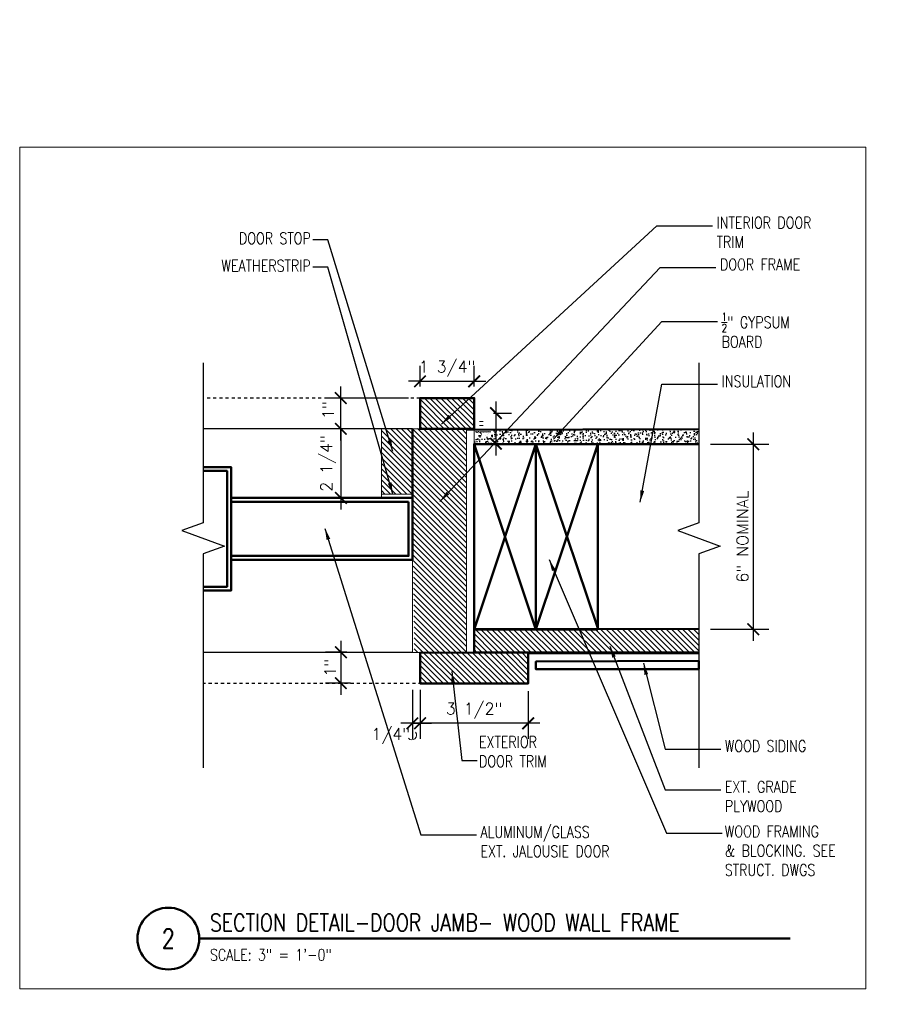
# Model space of a CAD drawing. Header units: inches. Extents: x -3803 to 30720, y -3756 to 4522.
# Tile 40 of 52: x 28723 to 28751, y 3881 to 3913. Entities that reach past the tile are written whole.
import ezdxf
from ezdxf.xclip import XClip

# ---------------------------------------------------------------- set-up
doc = ezdxf.new("R2010")
doc.units = ezdxf.units.IN
doc.header["$LTSCALE"] = 0.011
doc.header["$MEASUREMENT"] = 0
doc.header["$XCLIPFRAME"] = 0
doc.header["$PDMODE"] = 1
doc.linetypes.add('DASHED2', pattern=[0.375, 0.25, -0.125])
doc.layers.get('0').update_dxf_attribs({"linetype": 'CONTINUOUS'})
doc.layers.get('Defpoints').update_dxf_attribs({"linetype": 'CONTINUOUS'})
for name, color, linetype in [('A-elev-5', 5, 'CONTINUOUS'), ('A-elev-8', 8, 'CONTINUOUS'), ('A-elev-9', 9, 'CONTINUOUS'), ('BLUE', 5, 'DASHED2'), ('Flashing', 5, 'CONTINUOUS'), ('Hatch', 254, 'CONTINUOUS'), ('Object', 7, 'CONTINUOUS')]:
    doc.layers.add(name, color=color, linetype=linetype)
for name, color, linetype, lineweight in [('A-STAIRS', 3, 'CONTINUOUS', 0), ('A-STRC-IDEN-48', 144, 'CONTINUOUS', 50), ('DIM', 4, 'CONTINUOUS', 13), ('G-DIM', 9, 'CONTINUOUS', 18), ('G-NOTE', 134, 'CONTINUOUS', 18), ('G-PEN0', 174, 'CONTINUOUS', 13), ('G-PEN2', 8, 'CONTINUOUS', 25), ('G-PEN4', 4, 'CONTINUOUS', 50)]:
    doc.layers.add(name, color=color, linetype=linetype, lineweight=lineweight)
doc.layers.add('MS_NONPLOT', color=7, linetype='CONTINUOUS', lineweight=0, plot=False)
doc.styles.add('ROM_SML_004', font='ROMANS.shx', dxfattribs={"width": 0.8, "height": 0.375})
doc.styles.add('ROMANS', font='romans.shx')
doc.styles.add('ROMANS_SML_012', font='ROMANS.shx', dxfattribs={"width": 0.8, "height": 1.125})
doc.dimstyles.new('DIM_004', dxfattribs={"dimscale": 4, "dimtxt": 0.09375, "dimasz": 0.09375, "dimexe": 0.125, "dimexo": 0.09375, "dimgap": 0.03125, "dimtad": 1, "dimdec": 4, "dimrnd": 0.0625, "dimzin": 15, "dimdsep": 46, "dimlunit": 4, "dimtxsty": 'ROMANS', "dimblk1": 'ARCHTICK', "dimblk2": 'ARCHTICK', "dimsah": 1, "dimcen": 0.0625, "dimdle": 0.09375, "dimclrd": 256, "dimclre": 256, "dimclrt": 134, "dimadec": 0, "dimazin": 0, "dimtfac": 1, "dimtdec": 4, "dimtix": 1, "dimtmove": 2, "dimatfit": 3, "dimldrblk": 'ARCHTICK', "dimfxl": 1, "dimtvp": 1.2, "dimfrac": 2, "dimtolj": 1, "dimtzin": 15, "dimarcsym": 0})
doc.dimstyles.new('DIM_004 Leader', dxfattribs={"dimscale": 4, "dimtxt": 0.09375, "dimasz": 0.09375, "dimexe": 0.125, "dimexo": 0.09375, "dimgap": 0.03125, "dimtad": 0, "dimjust": 2, "dimdec": 4, "dimrnd": 0.0625, "dimzin": 15, "dimdsep": 46, "dimlunit": 4, "dimtxsty": 'ROMANS', "dimcen": 0.0625, "dimdle": 0.09375, "dimclrd": 256, "dimclre": 256, "dimclrt": 256, "dimadec": 0, "dimazin": 0, "dimtfac": 1, "dimtdec": 4, "dimtix": 1, "dimtmove": 2, "dimatfit": 3, "dimfxl": 1, "dimtvp": 1.2, "dimfrac": 2, "dimtolj": 1, "dimtzin": 15, "dimarcsym": 0})

# ---------------------------------------------------------------- blocks, each defined once
blk = doc.blocks.new('_ArchTick')
at = {"color": 0, "linetype": 'ByBlock', "const_width": 0.15}
blk.add_lwpolyline([(-0.5, -0.5), (0.5, 0.5)], dxfattribs=at)
blk = doc.blocks.new('*D119')
at = {"layer": 'Defpoints', "color": 0, "ltscale": 10, "transparency": 16777216}
for p in [(12.969, 10.014), (16.469, 10.014), (12.969, 8.602)]:
    blk.add_point(p, dxfattribs=at)
at = {"layer": 'G-DIM', "lineweight": -2, "ltscale": 10, "transparency": 16777216}
for p, q in [((12.969, 9.639), (12.969, 8.102)), ((16.469, 9.639), (16.469, 8.102)), ((16.844, 8.602), (12.594, 8.602))]:
    blk.add_line(p, q, dxfattribs=at)
at = {"layer": 'G-DIM', "lineweight": -2, "ltscale": 10, "transparency": 16777216, "xscale": 0.375, "yscale": 0.375, "zscale": 0.375, "rotation": 180}
blk.add_blockref('_ArchTick', (12.969, 8.602), dxfattribs=at)
at = {"layer": 'G-DIM', "lineweight": -2, "ltscale": 10, "transparency": 16777216, "xscale": 0.375, "yscale": 0.375, "zscale": 0.375}
blk.add_blockref('_ArchTick', (16.469, 8.602), dxfattribs=at)
at = {"layer": 'G-DIM', "color": 134, "ltscale": 10, "transparency": 16777216, "insert": (14.719, 9.013), "char_height": 0.375, "attachment_point": 5, "style": 'ROMANS'}
blk.add_mtext('\\A1;3 1/2"', dxfattribs=at)
blk = doc.blocks.new('*D120')
at = {"layer": 'Defpoints', "color": 0, "ltscale": 10, "transparency": 16777216}
for p in [(14.72, 19.68), (12.967, 19.137), (14.72, 19.137)]:
    blk.add_point(p, dxfattribs=at)
at = {"layer": 'G-DIM', "lineweight": -2, "ltscale": 10, "transparency": 16777216}
for p, q in [((12.967, 19.512), (12.967, 20.18)), ((14.72, 19.512), (14.72, 20.18)), ((12.967, 19.68), (12.592, 19.68)), ((12.967, 19.68), (14.72, 19.68)), ((14.72, 19.68), (15.095, 19.68))]:
    blk.add_line(p, q, dxfattribs=at)
at = {"layer": 'G-DIM', "lineweight": -2, "ltscale": 10, "transparency": 16777216, "xscale": 0.375, "yscale": 0.375, "zscale": 0.375}
blk.add_blockref('_ArchTick', (12.967, 19.68), dxfattribs=at)
at = {"layer": 'G-DIM', "lineweight": -2, "ltscale": 10, "transparency": 16777216, "xscale": 0.375, "yscale": 0.375, "zscale": 0.375, "rotation": 180}
blk.add_blockref('_ArchTick', (14.72, 19.68), dxfattribs=at)
at = {"layer": 'G-DIM', "color": 134, "ltscale": 10, "transparency": 16777216, "insert": (13.844, 20.091), "char_height": 0.375, "attachment_point": 5, "style": 'ROMANS'}
blk.add_mtext('\\A1;1 3/4"', dxfattribs=at)
blk = doc.blocks.new('*D121')
at = {"layer": 'Defpoints', "color": 0, "ltscale": 10, "transparency": 16777216}
for p in [(14.971, 18.652), (14.971, 17.656), (15.425, 17.656)]:
    blk.add_point(p, dxfattribs=at)
at = {"layer": 'G-DIM', "lineweight": -2, "ltscale": 10, "transparency": 16777216}
for p, q in [((15.425, 19.027), (15.425, 17.281)), ((15.346, 18.652), (15.925, 18.652)), ((15.346, 17.656), (15.925, 17.656))]:
    blk.add_line(p, q, dxfattribs=at)
at = {"layer": 'G-DIM', "lineweight": -2, "ltscale": 10, "transparency": 16777216, "xscale": 0.375, "yscale": 0.375, "zscale": 0.375}
for p, rotation in [((15.425, 18.652), 90), ((15.425, 17.656), 270)]:
    blk.add_blockref('_ArchTick', p, dxfattribs=dict(at, rotation=rotation))
at = {"layer": 'G-DIM', "color": 134, "ltscale": 10, "transparency": 16777216, "insert": (15.077, 18.154), "char_height": 0.375, "attachment_point": 5, "rotation": 90, "style": 'ROMANS'}
blk.add_mtext('\\A1;1"', dxfattribs=at)
blk = doc.blocks.new('*D122')
at = {"layer": 'Defpoints', "color": 0, "ltscale": 10, "transparency": 16777216}
for p in [(12.969, 18.141), (10.403, 15.902), (11.719, 15.902)]:
    blk.add_point(p, dxfattribs=at)
at = {"layer": 'G-DIM', "lineweight": -2, "ltscale": 10, "transparency": 16777216}
for p, q in [((10.403, 18.141), (10.403, 18.516)), ((12.594, 18.141), (9.903, 18.141)), ((10.403, 18.141), (10.403, 15.902)), ((11.344, 15.902), (9.903, 15.902)), ((10.403, 15.902), (10.403, 15.527))]:
    blk.add_line(p, q, dxfattribs=at)
at = {"layer": 'G-DIM', "lineweight": -2, "ltscale": 10, "transparency": 16777216, "xscale": 0.375, "yscale": 0.375, "zscale": 0.375}
for p, rotation in [((10.403, 18.141), 270), ((10.403, 15.902), 90)]:
    blk.add_blockref('_ArchTick', p, dxfattribs=dict(at, rotation=rotation))
at = {"layer": 'G-DIM', "color": 134, "ltscale": 10, "transparency": 16777216, "insert": (9.992, 17.021), "char_height": 0.375, "attachment_point": 5, "rotation": 90, "style": 'ROMANS'}
blk.add_mtext('\\A1;2 1/4"', dxfattribs=at)
blk = doc.blocks.new('*D123')
at = {"layer": 'Defpoints', "color": 0, "ltscale": 10, "transparency": 16777216}
for p in [(10.967, 10.903), (10.403, 9.903), (11.092, 9.903)]:
    blk.add_point(p, dxfattribs=at)
at = {"layer": 'G-DIM', "lineweight": -2, "ltscale": 10, "transparency": 16777216}
for p, q in [((10.403, 11.278), (10.403, 9.528)), ((10.592, 10.903), (9.903, 10.903)), ((10.717, 9.903), (9.903, 9.903))]:
    blk.add_line(p, q, dxfattribs=at)
at = {"layer": 'G-DIM', "lineweight": -2, "ltscale": 10, "transparency": 16777216, "xscale": 0.375, "yscale": 0.375, "zscale": 0.375}
for p, rotation in [((10.403, 10.903), 90), ((10.403, 9.903), 270)]:
    blk.add_blockref('_ArchTick', p, dxfattribs=dict(at, rotation=rotation))
at = {"layer": 'G-DIM', "color": 134, "ltscale": 10, "transparency": 16777216, "insert": (10.055, 10.403), "char_height": 0.375, "attachment_point": 5, "rotation": 90, "style": 'ROMANS'}
blk.add_mtext('\\A1;1"', dxfattribs=at)
blk = doc.blocks.new('*D124')
at = {"layer": 'Defpoints', "color": 0, "ltscale": 10, "transparency": 16777216}
for p in [(10.4, 19.137), (12.967, 19.137), (11.719, 18.14)]:
    blk.add_point(p, dxfattribs=at)
at = {"layer": 'G-DIM', "lineweight": -2, "ltscale": 10, "transparency": 16777216}
for p, q in [((10.4, 17.765), (10.4, 19.512)), ((12.592, 19.137), (9.9, 19.137)), ((11.344, 18.14), (9.9, 18.14))]:
    blk.add_line(p, q, dxfattribs=at)
at = {"layer": 'G-DIM', "lineweight": -2, "ltscale": 10, "transparency": 16777216, "xscale": 0.375, "yscale": 0.375, "zscale": 0.375}
for p, rotation in [((10.4, 19.137), 90), ((10.4, 18.14), 270)]:
    blk.add_blockref('_ArchTick', p, dxfattribs=dict(at, rotation=rotation))
at = {"layer": 'G-DIM', "color": 134, "ltscale": 10, "transparency": 16777216, "insert": (9.99, 18.748), "char_height": 0.375, "attachment_point": 5, "rotation": 90, "style": 'ROMANS'}
blk.add_mtext('\\A1;1"', dxfattribs=at)
blk = doc.blocks.new('*D125')
at = {"layer": 'Defpoints', "color": 0, "ltscale": 10, "transparency": 16777216}
for p in [(22, 17.644), (22, 11.651), (23.759, 11.651)]:
    blk.add_point(p, dxfattribs=at)
at = {"layer": 'G-DIM', "lineweight": -2, "ltscale": 10, "transparency": 16777216}
for p, q in [((23.759, 18.019), (23.759, 11.276)), ((22.375, 17.644), (24.259, 17.644)), ((22.375, 11.651), (24.259, 11.651))]:
    blk.add_line(p, q, dxfattribs=at)
at = {"layer": 'G-DIM', "lineweight": -2, "ltscale": 10, "transparency": 16777216, "xscale": 0.375, "yscale": 0.375, "zscale": 0.375}
for p, rotation in [((23.759, 17.644), 90), ((23.759, 11.651), 270)]:
    blk.add_blockref('_ArchTick', p, dxfattribs=dict(at, rotation=rotation))
at = {"layer": 'G-DIM', "color": 134, "ltscale": 10, "transparency": 16777216, "insert": (23.41, 14.648), "char_height": 0.375, "attachment_point": 5, "rotation": 90, "style": 'ROMANS'}
blk.add_mtext('\\A1;6" NOMINAL', dxfattribs=at)
blk = doc.blocks.new('*D126')
at = {"layer": 'Defpoints', "color": 0, "ltscale": 10, "transparency": 16777216}
for p in [(12.718, 10.064), (12.967, 10.064), (12.967, 8.602)]:
    blk.add_point(p, dxfattribs=at)
at = {"layer": 'G-DIM', "lineweight": -2, "ltscale": 10, "transparency": 16777216}
for p, q in [((12.718, 9.689), (12.718, 8.102)), ((12.967, 9.689), (12.967, 8.102)), ((12.718, 8.602), (12.343, 8.602)), ((12.718, 8.602), (12.967, 8.602)), ((12.967, 8.602), (13.342, 8.602))]:
    blk.add_line(p, q, dxfattribs=at)
at = {"layer": 'G-DIM', "lineweight": -2, "ltscale": 10, "transparency": 16777216, "xscale": 0.375, "yscale": 0.375, "zscale": 0.375}
blk.add_blockref('_ArchTick', (12.718, 8.602), dxfattribs=at)
at = {"layer": 'G-DIM', "lineweight": -2, "ltscale": 10, "transparency": 16777216, "xscale": 0.375, "yscale": 0.375, "zscale": 0.375, "rotation": 180}
blk.add_blockref('_ArchTick', (12.967, 8.602), dxfattribs=at)
at = {"layer": 'G-DIM', "color": 134, "ltscale": 10, "transparency": 16777216, "insert": (12.022, 8.191), "char_height": 0.375, "attachment_point": 5, "style": 'ROMANS'}
blk.add_mtext('\\A1;1/4"', dxfattribs=at)
blk = doc.blocks.new('scheme 04')
at = {"layer": 'G-PEN0', "true_color": 0xc7c8ca}
blk.add_hatch(color=9, dxfattribs=at).paths.add_polyline_path([(-413.188, -60), (-413.188, -65.994), (-364.496, -65.994), (-364.496, -60)])
at = {"layer": 'A-elev-5', "ltscale": 10}
blk.add_line((-364.496, -60), (-413.188, -60), dxfattribs=at)
at = {"layer": 'BLUE', "color": 5, "ltscale": 10}
blk.add_line((-384.515, -60), (-413.188, -60), dxfattribs=at)
blk = doc.blocks.new('C')
ref = blk.add_blockref('scheme 04', (400.803, 66.617))
XClip(ref).set_block_clipping_path([(-394.6189101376, -61.6445663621), (-375.7661047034, -44.2030273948)])
blk = doc.blocks.new('window on wood')
at = {"layer": 'A-elev-8'}
for p, q in [((-0.019, -1.5), (-0.019, -47.243)), ((4.365, -1.868), (4.508, -46.297)), ((4.461, -1.868), (4.604, -46.439)), ((6.749, -1.75), (6.749, -42.882)), ((3.562, -3.246), (3.562, -44.878))]:
    blk.add_line(p, q, dxfattribs=at)
blk = doc.blocks.new('BEUILDING SECTIONS 1-3')
at = {"layer": 'G-PEN2'}
for p, q in [((249.648, 84.006), (249.65, 36)), ((251.646, 83.999), (251.646, 36.003)), ((257.646, 84.006), (257.646, 36.003)), ((241.977, 82.467), (241.977, 37.032))]:
    blk.add_line(p, q, dxfattribs=at)
blk.add_blockref('window on wood', (242.901, 83.967))
blk = doc.blocks.new('B')
at = {"layer": 'A-STAIRS', "ltscale": 10, "true_color": 0xc7c8ca}
h = blk.add_hatch(dxfattribs=at)
h.set_pattern_fill('ANSI31', color=9, angle=-90)
h.set_pattern_definition([(315, (-3539.5691, 32563.84304), (0.08838834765, 0.08838834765), [])])
edge = h.paths.add_edge_path()
edge.add_line((14.47194, 10.89184), (14.47194, 18.14627))
edge.add_line((14.47194, 18.14627), (12.71944, 18.15358))
edge.add_line((12.71944, 18.15358), (12.71922, 18.14046))
edge.add_line((12.71922, 18.14046), (11.71944, 18.14056))
edge.add_line((11.71944, 18.14056), (11.71944, 16.02712))
edge.add_line((11.71944, 16.02712), (12.71944, 16.02712))
edge.add_line((12.71944, 16.02712), (12.7813, 10.91125))
edge.add_line((12.7813, 10.91125), (14.47, 10.89002))
at = {"layer": 'Hatch', "ltscale": 10, "true_color": 0xc7c8ca}
h = blk.add_hatch(dxfattribs=at)
h.set_pattern_fill('ANSI31', color=9, angle=-90)
h.set_pattern_definition([(315, (-3739.86779, 32242.7931), (0.08838834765, 0.08838834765), [])])
h.paths.add_polyline_path([(14.72, 18.14056), (14.72, 19.13681), (12.9675, 19.13681), (12.9675, 18.14056)])
at = {"layer": 'Hatch', "ltscale": 10}
h = blk.add_hatch(dxfattribs=at)
h.set_pattern_fill('AR-SAND', color=256, scale=0.1, angle=-90)
h.set_pattern_definition([(307.5, (-3539.31813, 32563.84678), (0.1926823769, 0.0062993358), [0, -0.152, 0, -0.17, 0, -0.1625]), (277.5, (-3539.31813, 32563.84678), (0.2822146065, -0.1769776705), [0, -0.082, 0, -0.137, 0, -0.0525]), (237.5, (-3539.31813, 32563.96978), (0.00056590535, -0.3114141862), [0, -0.05, 0, -0.18, 0, -0.235]), (227.5, (-3539.31813, 32563.96978), (0.0877675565, -0.3006126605), [0, -0.025, 0, -0.118, 0, -0.135])])
h.paths.add_polyline_path([(21.99976, 18.1309), (21.99976, 17.6443), (14.72195, 17.64814), (14.72194, 18.1053)])
at = {"layer": 'Hatch', "ltscale": 10, "true_color": 0xc7c8ca}
h = blk.add_hatch(dxfattribs=at)
h.set_pattern_fill('ANSI31', color=9, angle=-90)
h.set_pattern_definition([(315, (-3739.61585, 29656.47028), (0.08838834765, 0.08838834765), [])])
h.paths.add_polyline_path([(21.99976, 10.89936), (21.99976, 11.64495), (14.71944, 11.64596), (14.71944, 10.89936)])
h = blk.add_hatch(dxfattribs=at)
h.set_pattern_fill('ANSI31', color=9, angle=-90)
h.set_pattern_definition([(315, (-3739.86682, 32242.29684), (0.08838834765, 0.08838834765), [])])
h.paths.add_polyline_path([(16.46944, 10.89207), (16.46944, 9.89223), (12.96847, 9.89223), (12.96847, 10.88848)])
at = {"ltscale": 10}
blk.add_lwpolyline([(6.84444, 13.90212), (6.84444, 12.90212), (5.94136, 12.90212)], dxfattribs=at)
at = {"layer": 'A-elev-9', "linetype": 'DASHED2'}
for p, q in [((12.9675, 19.13681), (5.94136, 19.13681)), ((13.21944, 9.89223), (5.94136, 9.89223))]:
    blk.add_line(p, q, dxfattribs=at)
at = {"layer": 'A-elev-9'}
for p, q in [((12.71944, 18.14046), (5.94136, 18.14046)), ((12.71944, 10.89936), (5.94136, 10.89936))]:
    blk.add_line(p, q, dxfattribs=at)
at = {"layer": 'DIM', "ltscale": 10}
for p, q in [((14.72194, 17.63306), (14.72194, 18.14056)), ((14.72194, 17.63306), (14.71944, 10.89936)), ((11.71944, 16.15212), (11.71944, 15.90212)), ((12.71944, 13.89089), (12.71944, 10.89187)), ((12.96944, 10.89187), (12.96944, 9.89187))]:
    blk.add_line(p, q, dxfattribs=at)
blk.add_lwpolyline([(14.47194, 10.89937), (14.47, 18.14056), (11.71944, 18.14056), (11.71944, 18.14056), (11.71944, 16.02712), (12.71944, 16.02712), (12.71944, 10.89187), (12.71944, 10.89187), (14.47194, 10.89937)], dxfattribs=at)
at = {"layer": 'Flashing', "const_width": 0.0239}
blk.add_lwpolyline([(21.99976, 10.85348), (16.46944, 10.85348)], dxfattribs=at)
at = {"layer": 'G-DIM', "ltscale": 10}
blk.add_arc((12.70479, 8.21569), 0.1505, 220.867926, 40.867926, dxfattribs=at)
at = {"layer": 'G-PEN4'}
for p, q in [((12.71944, 15.90212), (12.71944, 18.14046)), ((14.47001, 18.10517), (21.99976, 18.1309)), ((21.99976, 17.6443), (14.72194, 17.6443))]:
    blk.add_line(p, q, dxfattribs=at)
at = {"layer": 'G-PEN4', "ltscale": 10}
for p, q in [((16.71943, 11.64619), (14.71943, 17.64619)), ((16.71943, 17.6443), (14.71943, 11.64619)), ((18.72056, 17.64619), (16.7186, 11.64868)), ((18.72286, 11.68138), (16.72003, 17.64619)), ((6.71944, 15.77712), (6.71944, 13.90212)), ((6.84444, 15.90212), (6.84444, 13.90212)), ((16.46944, 9.99421), (16.46944, 10.89936))]:
    blk.add_line(p, q, dxfattribs=at)
at = {"layer": 'G-PEN4'}
for points in [[(14.72, 18.14056), (14.72, 19.13681), (12.9675, 19.13681), (12.9675, 18.14056)], [(16.46944, 10.89207), (16.46944, 9.89223), (12.96847, 9.89223), (12.96847, 10.88848)], [(21.99976, 10.35397), (16.71944, 10.35397), (16.71944, 10.60397), (21.99976, 10.62503)]]:
    blk.add_lwpolyline(points, close=True, dxfattribs=at)
at = {"layer": 'G-PEN4', "ltscale": 10, "flags": 128}
for points in [[(16.71943, 17.64619), (16.71943, 11.64619), (14.71943, 11.64619), (14.71943, 17.64619)], [(18.72003, 17.64619), (18.72003, 11.64619), (16.72003, 11.64619), (16.72003, 17.64619)]]:
    blk.add_lwpolyline(points, close=True, dxfattribs=at)
for points in [[(12.71944, 15.90212), (6.84444, 15.90212), (6.84444, 16.90212), (5.94136, 16.90212)], [(6.71944, 15.77712), (6.71944, 16.77712), (5.94136, 16.77712)], [(12.71944, 15.90212), (12.71944, 13.90212), (6.84444, 13.90212), (6.84444, 12.90212), (5.94136, 12.90212)], [(12.59444, 15.77712), (12.59444, 14.02712), (6.84444, 14.02712)], [(12.59444, 15.77712), (6.84444, 15.77712)], [(6.71944, 14.02712), (6.71944, 13.02712), (5.94136, 13.02712)], [(6.84444, 13.90212), (12.71944, 13.90212)]]:
    blk.add_lwpolyline(points, dxfattribs=at)
at = {"layer": 'G-PEN4'}
blk.add_lwpolyline([(21.99976, 11.65121), (14.72469, 11.66194), (14.71944, 10.89936), (21.99976, 10.89936)], dxfattribs=at)
at = {"layer": 'Object', "linetype": 'Continuous'}
for points in [[(5.94136, 20.28102), (5.94136, 15.09501), (5.25449, 14.84501), (6.62823, 14.34501), (5.94136, 14.09501), (5.94136, 7.15506)], [(21.99976, 20.28102), (21.99976, 15.09501), (21.31289, 14.84501), (22.68663, 14.34501), (21.99976, 14.09501), (21.99976, 7.15506)]]:
    blk.add_lwpolyline(points, dxfattribs=at)
at = {"layer": 'G-NOTE', "char_height": 0.375, "style": 'ROM_SML_004'}
for s, insert, attachment_point in [('INTERIOR DOOR\\PTRIM', (22.5726, 25.00552), 1), ('DOOR STOP', (9.4285, 24.49918), 3), ('WEATHERSTRIP', (9.4285, 23.61068), 3), ('DOOR FRAME', (22.68245, 23.65161), 1), ('\\A1;{\\H0.7x;\\S1/2;}" GYPSUM\\PBOARD', (22.73321, 21.90299), 1), ('\\A1;{\\H1x;INSULATION}', (22.73321, 19.86676), 1), ('EXTERIOR\\PDOOR TRIM', (14.87703, 8.18325), 1), ('WOOD SIDING', (22.83961, 8.05244), 1), ('EXT. GRADE\\PPLYWOOD', (22.83961, 6.73065), 1), ('ALUMINUM/GLASS\\PEXT. JALOUSIE DOOR', (14.92713, 5.26893), 1), ('WOOD FRAMING\\P& BLOCKING. SEE\\PSTRUCT. DWGS', (22.83944, 5.28589), 1)]:
    blk.add_mtext_dynamic_manual_height_columns(s, width=5.8915306, gutter_width=1.875, heights=[0], dxfattribs=dict(at, insert=insert, attachment_point=attachment_point))
at = {"layer": 'G-DIM', "ltscale": 10}
for base, p1, p2, picture, middle in [((14.72, 19.68007), (12.9675, 19.13681), (14.72, 19.13681), '*D120', (13.84375, 20.09078)), ((12.96944, 8.6022), (16.46944, 10.01383), (12.96944, 10.01383), '*D119', (14.71944, 9.01291))]:
    dim = blk.add_linear_dim(base=base, p1=p1, p2=p2, dimstyle='DIM_004', dxfattribs=at)
    dim.commit()
    dim.dimension.update_dxf_attribs({"geometry": picture, "text_midpoint": middle})
dim = blk.add_linear_dim(base=(10.400487, 19.136812), p1=(11.719441, 18.140463), p2=(12.967499, 19.136812), angle=270, dimstyle='DIM_004', dxfattribs=at)
dim.commit()
dim.dimension.update_dxf_attribs({"geometry": '*D124', "text_midpoint": (9.989773, 18.748091), "dimtype": 128})
for base, p1, p2, picture, middle in [((15.42499, 17.65553), (14.97072, 18.65179), (14.97072, 17.65553), '*D121', (15.07678, 18.15366)), ((10.40273, 15.90212), (12.9692, 18.14056), (11.71944, 15.90212), '*D122', (9.99202, 17.02134)), ((10.40273, 9.9031), (10.96721, 10.9031), (11.09221, 9.9031), '*D123', (10.05452, 10.4031))]:
    dim = blk.add_linear_dim(base=base, p1=p1, p2=p2, angle=270, dimstyle='DIM_004', dxfattribs=at)
    dim.commit()
    dim.dimension.update_dxf_attribs({"geometry": picture, "text_midpoint": middle})
dim = blk.add_linear_dim(base=(23.75869, 11.65121), p1=(21.99976, 17.6443), p2=(21.99976, 11.65121), angle=90, text='<> NOMINAL', dimstyle='DIM_004', dxfattribs=at)
dim.commit()
dim.dimension.update_dxf_attribs({"geometry": '*D125', "text_midpoint": (23.41048, 14.64776)})
dim = blk.add_linear_dim(base=(12.9675, 8.6022), p1=(12.71847, 10.06372), p2=(12.9675, 10.06372), dimstyle='DIM_004', dxfattribs=at)
dim.commit()
dim.dimension.update_dxf_attribs({"geometry": '*D126', "text_midpoint": (12.02182, 8.19148), "dimtype": 128})
at = {"layer": 'G-NOTE'}
for points in [[(13.65811, 18.29505), (20.63675, 24.72162), (22.43965, 24.72162)], [(12.08602, 17.41151), (9.98231, 24.26313), (9.49316, 24.26313)], [(12.08602, 16.02712), (9.98231, 23.37463), (9.49316, 23.37463)], [(13.61209, 15.78889), (20.7466, 23.36771), (22.5495, 23.36771)], [(17.28925, 17.80693), (20.79736, 21.61909), (22.60026, 21.61909)], [(20.09933, 15.7707), (20.79736, 19.58286), (22.60026, 19.58286)], [(9.88652, 14.91753), (12.99128, 4.98503), (14.79418, 4.98503)], [(17.14872, 13.90519), (20.94424, 5.0448), (22.74714, 5.0448)], [(19.11536, 11.09831), (20.90376, 6.44676), (22.70666, 6.44676)], [(20.20236, 10.54758), (20.90376, 7.76854), (22.70666, 7.76854)], [(13.99649, 10.27849), (14.32321, 7.39889), (14.81237, 7.39889)]]:
    blk.add_leader(points, dimstyle='DIM_004 Leader', override={"dimgap": 0.03125, "dimtad": 0}, dxfattribs=at)

msp = doc.modelspace()

# ---------------------------------------------------------------- linework, layer by layer
at = {"layer": 'A-STRC-IDEN-48'}
msp.add_line((28728.788801, 3883.2604745), (28747.9265472, 3883.2604745), dxfattribs=at)
msp.add_circle((28727.788801, 3883.2604745), 1, dxfattribs=at)
at = {"layer": 'MS_NONPLOT'}
msp.add_lwpolyline([(28722.9743754, 3908.8965855), (28750.3743754, 3908.8965855), (28750.3743754, 3881.6308374), (28722.9743754, 3881.6308374)], close=True, dxfattribs=at)

# ---------------------------------------------------------------- block references
for name, p in [('B', (28722.9743754, 3881.6308374)), ('C', (28751.374375, 3881.6308374))]:
    msp.add_blockref(name, p)
ref = msp.add_blockref('BEUILDING SECTIONS 1-3', (28487.94055, 3829.0191844))
XClip(ref).set_block_clipping_path([(240.9095916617, 29.5498711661), (257.6459471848, 46.7164222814)])

# ---------------------------------------------------------------- texts
at = {"layer": 'A-STRC-IDEN-48', "insert": (28729.1356617, 3883.7785203), "char_height": 0.375, "width": 18.790885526, "attachment_point": 4, "line_spacing_factor": 0.903611, "style": 'ROMANS_SML_012'}
msp.add_mtext('\\A1;{\\H1.5x;SECTION DETAIL-DOOR JAMB- WOOD WALL FRAME}', dxfattribs=at)
at = {"layer": 'G-NOTE', "line_spacing_factor": 0.903611, "style": 'ROMANS_SML_012'}
for s, insert, char_height, attachment_point in [('\\A1;2', (28727.788801, 3883.2604745), 0.625, 5), ('\\A1;SCALE: 3" = 1\'-0"', (28729.1356617, 3882.7334052), 0.375, 4)]:
    msp.add_mtext(s, dxfattribs=dict(at, insert=insert, char_height=char_height, attachment_point=attachment_point))

doc.saveas('drawing.dxf')
